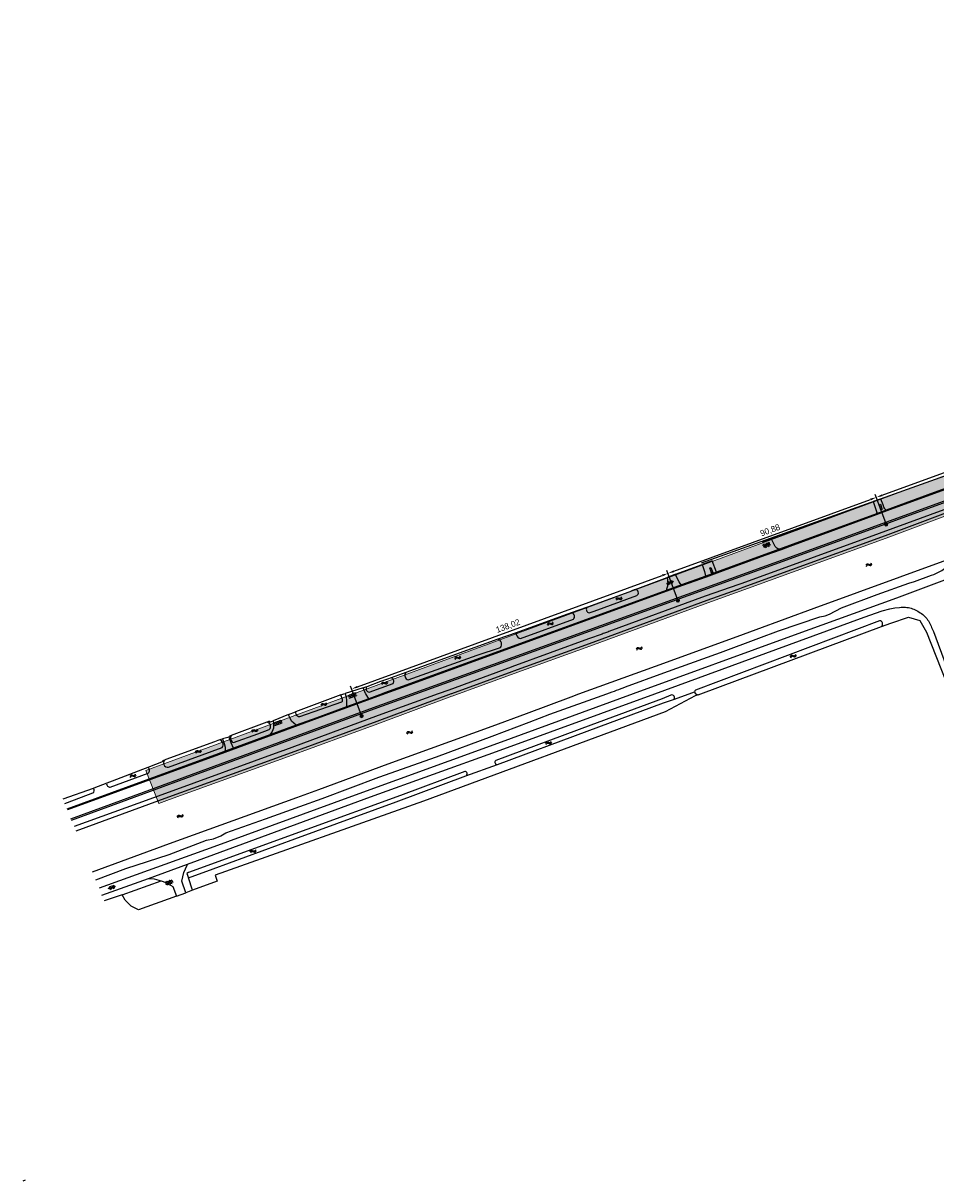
# Model space of a CAD drawing. Extents: x 246601 to 248144, y 528800 to 529354.
# Tile 1 of 3: x 246601 to 246975, y 528800 to 529275. Entities that reach past the tile are written whole.
import ezdxf

# ---------------------------------------------------------------- set-up
doc = ezdxf.new("R2010")
doc.units = 0
doc.header["$PDMODE"] = 32
doc.header["$PDSIZE"] = 1
for name, color, linetype in [('2', 5, 'Continuous'), ('4', 2, 'Continuous'), ('6', 9, 'Continuous'), ('7', 254, 'Continuous'), ('8', 6, 'Continuous')]:
    doc.layers.add(name, color=color, linetype=linetype)
doc.layers.add('Level 4', color=7, linetype='Continuous', lineweight=0)
doc.layers.add('Maatvoering', color=7, linetype='Continuous', lineweight=0)
doc.dimstyles.new('ISO-25', dxfattribs={"dimtxt": 2.5, "dimasz": 2.5, "dimexe": 1.25, "dimexo": 0.625, "dimtad": 1, "dimtxsty": 'Standard', "dimcen": 2.5, "dimadec": 0, "dimazin": 0, "dimtfac": 1, "dimtmove": 0, "dimatfit": 3, "dimfxl": 1, "dimarcsym": 0})

# ---------------------------------------------------------------- blocks, each defined once
blk = doc.blocks.new('S05')
at = {"color": 0}
for p, q in [((0.08, 0.3), (0.38, 0.59)), ((0.11, -0.19), (0.41, 0.09)), ((0.38, 0.59), (0.68, 0.71)), ((0.41, 0.09), (0.71, 0.21)), ((0.68, 0.71), (1.01, 0.62)), ((0.71, 0.21), (1.02, 0.12)), ((1.01, 0.62), (1.33, 0.37)), ((1.02, 0.12), (1.36, -0.12)), ((1.33, 0.37), (1.66, 0.13)), ((1.66, 0.13), (1.97, 0.04)), ((1.97, 0.04), (2.28, 0.16)), ((2.28, 0.16), (2.58, 0.44)), ((1.36, -0.12), (1.68, -0.37)), ((1.68, -0.37), (2, -0.46)), ((2, -0.46), (2.31, -0.33)), ((2.31, -0.33), (2.61, -0.05))]:
    blk.add_line(p, q, dxfattribs=at)
blk = doc.blocks.new('GV6')
at = {"color": 0}
for p, q in [((1.3, 0.6), (0, -0.2)), ((1.3, -0.6), (0, 0.2)), ((2.5, -0.6), (0.5, 0.6)), ((2.5, 0.6), (0.5, -0.6)), ((3, -0.2), (1.7, 0.6)), ((3, 0.2), (1.7, -0.6))]:
    blk.add_line(p, q, dxfattribs=at)
blk = doc.blocks.new('OV4')
at = {"color": 0}
for p, q in [((0.126225, 1.601457), (3.426225, 1.601457)), ((0.126225, 1.001457), (3.426225, 1.001457)), ((0.126225, 0.401457), (3.426225, 0.401457)), ((0.276225, 1.601457), (0.276225, 1.001457)), ((0.276225, 0.401457), (0.276225, 0.251457)), ((0.776225, 1.751457), (0.776225, 1.601457)), ((0.776225, 1.001457), (0.776225, 0.401457)), ((1.276225, 1.601457), (1.276225, 1.001457)), ((1.276225, 0.401457), (1.276225, 0.251457)), ((1.776225, 1.751457), (1.776225, 1.601457)), ((1.776225, 1.001457), (1.776225, 0.401457)), ((2.276225, 1.601457), (2.276225, 1.001457)), ((2.276225, 0.401457), (2.276225, 0.251457)), ((2.776225, 1.751457), (2.776225, 1.601457)), ((2.776225, 1.001457), (2.776225, 0.401457)), ((3.276225, 1.601457), (3.276225, 1.001457)), ((3.276225, 0.401457), (3.276225, 0.251457))]:
    blk.add_line(p, q, dxfattribs=at)
blk = doc.blocks.new('GV4')
at = {"color": 0}
for p, q in [((2.1, 1.675), (0, 0.475)), ((0, 1.15), (0.9, 1.675)), ((0, 1.525), (2.55, 0.075)), ((0, 0.85), (1.35, 0.075)), ((0.55, 0.075), (3.1, 1.525)), ((1, 1.675), (3.1, 0.475)), ((1.75, 0.075), (3.1, 0.85)), ((2.2, 1.675), (3.1, 1.15))]:
    blk.add_line(p, q, dxfattribs=at)
blk = doc.blocks.new('OV2')
at = {"color": 0}
for p, q in [((0, 1.5), (0.15, 1.5)), ((0, 0.5), (0.15, 0.5)), ((0.15, -0.15), (0.15, 2.15)), ((0.15, 2), (0.75, 2)), ((0.15, 1), (0.75, 1)), ((0.15, 0), (0.75, 0)), ((0.75, -0.15), (0.75, 2.15)), ((0.9, 1.5), (0.75, 1.5)), ((0.9, 0.5), (0.75, 0.5))]:
    blk.add_line(p, q, dxfattribs=at)
blk = doc.blocks.new('Q21_62')
at = {"layer": 'Level 4', "color": 1, "linetype": 'Continuous', "lineweight": 53, "ltscale": 2}
for p, q in [((-0.433, 0.251), (-0.216, 0.125)), ((0, 0.251), (0, 0.501)), ((0.217, 0.125), (0.433, 0.251)), ((-0.433, -0.249), (-0.216, -0.125)), ((0, -0.249), (0, -0.499)), ((0.217, -0.125), (0.433, -0.249))]:
    blk.add_line(p, q, dxfattribs=at)
blk.add_circle((0.000167, 0.0005), 0.25, dxfattribs=at)
blk = doc.blocks.new('*D8')
at = {"layer": 'Defpoints', "color": 0, "transparency": 16777216}
for p in [(246865.01, 529049.39), (246869.07, 529038.29), (246739.43, 528990.93)]:
    blk.add_point(p, dxfattribs=at)
at = {"layer": 'Maatvoering', "color": 0, "lineweight": -2, "transparency": 16777216}
for p, q in [((246868.85, 529038.88), (246864.58, 529050.57)), ((246737.72, 529002.89), (246862.66, 529048.53)), ((246739.21, 528991.52), (246734.94, 529003.21))]:
    blk.add_line(p, q, dxfattribs=at)
at = {"layer": 'Maatvoering', "color": 0, "transparency": 16777216}
for points in [[(246862.52, 529048.93), (246862.81, 529048.14), (246865.01, 529049.39)], [(246737.58, 529003.28), (246737.86, 529002.5), (246735.37, 529002.03)]]:
    blk.add_solid(points, dxfattribs=at)
at = {"layer": 'Maatvoering', "color": 0, "transparency": 16777216, "insert": (246799.48, 529027.67), "char_height": 2.5, "attachment_point": 5, "rotation": 20.0677}
blk.add_mtext('138,02', dxfattribs=at)
blk = doc.blocks.new('*D9')
at = {"layer": 'Defpoints', "color": 0, "transparency": 16777216}
for p in [(246950.38, 529080.56), (246954.43, 529069.47), (246869.07, 529038.29)]:
    blk.add_point(p, dxfattribs=at)
at = {"layer": 'Maatvoering', "color": 0, "lineweight": -2, "transparency": 16777216}
for p, q in [((246867.37, 529050.24), (246948.03, 529079.7)), ((246954.22, 529070.05), (246949.95, 529081.73)), ((246868.85, 529038.88), (246864.59, 529050.55))]:
    blk.add_line(p, q, dxfattribs=at)
at = {"layer": 'Maatvoering', "color": 0, "transparency": 16777216}
for points in [[(246947.89, 529080.09), (246948.18, 529079.31), (246950.38, 529080.56)], [(246867.22, 529050.63), (246867.51, 529049.85), (246865.02, 529049.38)]]:
    blk.add_solid(points, dxfattribs=at)
at = {"layer": 'Maatvoering', "color": 0, "transparency": 16777216, "insert": (246906.92, 529066.9), "char_height": 2.5, "attachment_point": 5, "rotation": 20.0635}
blk.add_mtext('90,88', dxfattribs=at)
blk = doc.blocks.new('*D10')
at = {"layer": 'Defpoints', "color": 0, "transparency": 16777216}
for p in [(247150.97, 529153.75), (247155.01, 529142.68), (246954.43, 529069.47)]:
    blk.add_point(p, dxfattribs=at)
at = {"layer": 'Maatvoering', "color": 0, "lineweight": -2, "transparency": 16777216}
for p, q in [((247154.79, 529143.27), (247150.54, 529154.92)), ((246952.74, 529081.39), (247148.62, 529152.89)), ((246954.22, 529070.05), (246949.96, 529081.71))]:
    blk.add_line(p, q, dxfattribs=at)
at = {"layer": 'Maatvoering', "color": 0, "transparency": 16777216}
for points in [[(247148.48, 529153.28), (247148.76, 529152.5), (247150.97, 529153.75)], [(246952.6, 529081.78), (246952.88, 529081), (246950.39, 529080.54)]]:
    blk.add_solid(points, dxfattribs=at)
at = {"layer": 'Maatvoering', "color": 0, "transparency": 16777216, "insert": (247049.97, 529119.1), "char_height": 2.5, "attachment_point": 5, "rotation": 20.052}
blk.add_mtext('213,52', dxfattribs=at)

msp = doc.modelspace()

# ---------------------------------------------------------------- hatches: boundary and pattern name
at = {"layer": 'Level 4'}
h = msp.add_hatch(dxfattribs=at)
h.set_pattern_fill('DOTS', color=256)
edge = h.paths.add_edge_path()
edge.add_line((247916.86, 529210.657), (247861.217, 529217.623))
edge.add_line((247861.217, 529217.623), (247854.426, 529218.492))
edge.add_line((247854.426, 529218.492), (247821.113, 529222.753))
edge.add_line((247821.113, 529222.753), (247773.754, 529228.706))
edge.add_line((247773.754, 529228.706), (247755.695, 529230.992))
edge.add_line((247755.695, 529230.992), (247689.257, 529239.401))
edge.add_line((247689.257, 529239.401), (247656.969, 529243.567))
edge.add_line((247656.969, 529243.567), (247651.492, 529244.274))
edge.add_line((247651.492, 529244.274), (247593.66, 529251.578))
edge.add_line((247593.66, 529251.578), (247558.803, 529256.242))
edge.add_line((247558.803, 529256.242), (247558.728, 529256.254))
edge.add_line((247558.728, 529256.254), (247540.143, 529258.472))
edge.add_line((247540.143, 529258.472), (247529.347, 529260.096))
edge.add_line((247529.347, 529260.096), (247518.568, 529260.377))
edge.add_line((247518.568, 529260.377), (247503.887, 529259.67))
edge.add_line((247503.887, 529259.67), (247489.604, 529257.699))
edge.add_line((247489.604, 529257.699), (247474.912, 529253.861))
edge.add_line((247474.912, 529253.861), (247462.021, 529249.34))
edge.add_line((247462.021, 529249.34), (247444.912, 529243.071))
edge.add_line((247444.912, 529243.071), (247378.511, 529218.759))
edge.add_line((247378.511, 529218.759), (247364.338, 529213.621))
edge.add_line((247364.338, 529213.621), (247325.911, 529199.692))
edge.add_line((247325.911, 529199.692), (247278.888, 529182.37))
edge.add_line((247278.888, 529182.37), (247208.12, 529156.431))
edge.add_line((247208.12, 529156.431), (247177.589, 529145.406))
edge.add_line((247177.589, 529145.406), (247133.225, 529129.261))
edge.add_line((247133.225, 529129.261), (247084.051, 529111.807))
edge.add_line((247084.051, 529111.807), (247043.394, 529097.012))
edge.add_line((247043.394, 529097.012), (247000.348, 529081.035))
edge.add_line((247000.348, 529081.035), (246954.392, 529063.865))
edge.add_line((246954.392, 529063.865), (246896.066, 529042.618))
edge.add_line((246896.066, 529042.618), (246881.297, 529037.326))
edge.add_line((246881.297, 529037.326), (246833.013, 529019.567))
edge.add_line((246833.013, 529019.567), (246801.958, 529008.37))
edge.add_line((246801.958, 529008.37), (246776.555, 528999.061))
edge.add_line((246776.555, 528999.061), (246776.438, 528999.018))
edge.add_line((246776.438, 528999.018), (246746.064, 528987.672))
edge.add_line((246746.064, 528987.672), (246707.945, 528973.836))
edge.add_line((246707.945, 528973.836), (246660.649, 528956.669))
edge.add_line((246660.649, 528956.669), (246656.37, 528955.11))
edge.add_line((246656.37, 528955.11), (246651.051, 528968.587))
edge.add_line((246651.051, 528968.587), (247433.458, 529257.478))
edge.add_line((247433.458, 529257.478), (247531.29, 529274.92))
edge.add_line((247531.29, 529274.92), (247773.367, 529244.8))
edge.add_line((247773.367, 529244.8), (247785.666, 529242.719))
edge.add_line((247785.666, 529242.719), (247803.16, 529240.464))
edge.add_line((247803.16, 529240.464), (248007.927, 529214.442))
edge.add_line((248007.927, 529214.442), (248036.456, 529202.134))
edge.add_line((248036.456, 529202.134), (248029.395, 529187.687))
edge.add_line((248029.395, 529187.687), (248019.855, 529192.236))
edge.add_line((248019.855, 529192.236), (248008.782, 529196.398))
edge.add_line((248008.782, 529196.398), (248002.042, 529198.492))
edge.add_line((248002.042, 529198.492), (247999.563, 529199.698))
edge.add_line((247999.563, 529199.698), (247998.342, 529200.291))
edge.add_line((247998.342, 529200.291), (247993.798, 529201.811))
edge.add_line((247993.798, 529201.811), (247988.517, 529202.445))
edge.add_line((247988.517, 529202.445), (247985.048, 529202.588))
edge.add_line((247985.048, 529202.588), (247982.884, 529202.996))
edge.add_line((247982.884, 529202.996), (247953.212, 529206.439))
edge.add_line((247953.212, 529206.439), (247916.869, 529210.656))

# ---------------------------------------------------------------- linework, layer by layer
at = {"layer": '2'}
for points in [[(246989.273, 529079.59), (246951.484, 529065.786)], [(246989.722, 529078.146), (246954.042, 529064.802)], [(246951.484, 529065.786), (246895.212, 529045.203)], [(246954.042, 529064.802), (246895.724, 529043.558)], [(246910.279, 529025.773), (246927.208, 529031.617), (246929.398, 529031.972), (246931.227, 529032.625), (246936.076, 529035.273), (246950.667, 529040.708), (246963.648, 529045.43), (246966.023, 529046.122), (246973.032, 529048.615), (246973.893, 529048.961), (246974.742, 529049.336), (246975.578, 529049.74), (246976.399, 529050.169), (246977.206, 529050.628), (246977.745, 529051.008), (246978.294, 529051.37), (246978.857, 529051.714), (246979.43, 529052.037), (246980.013, 529052.344), (246980.607, 529052.628)], [(246924.927, 529035.135), (246977.758, 529054.406), (246978.8, 529054.769)], [(246894.052, 529044.779), (246880.299, 529039.997), (246840.737, 529025.524), (246840.284, 529025.359), (246839.831, 529025.193), (246839.378, 529025.029), (246838.925, 529024.862), (246838.474, 529024.696), (246838.021, 529024.531), (246832.479, 529022.503)], [(246893.612, 529042.789), (246880.956, 529038.266), (246832.674, 529020.508)], [(246850.043, 529042.185), (246850.084, 529042.072), (246833.988, 529036.279)], [(246851.55, 529042.754), (246850.043, 529042.185)], [(246895.724, 529043.558), (246893.612, 529042.789)], [(246895.212, 529045.203), (246894.052, 529044.779)], [(246833.988, 529036.279), (246831.657, 529035.44)], [(246832.65, 529033.153), (246834.686, 529033.893), (246852.241, 529040.272)], [(246825.681, 529033.29), (246823.451, 529032.487), (246802.822, 529025.063)], [(246901.069, 529026.369), (246924.927, 529035.135)], [(246803.999, 529022.827), (246804.583, 529022.667), (246826.244, 529030.577)], [(246951.725, 529029.98), (246876.33, 529001.562)], [(246878.51, 529000), (246952.555, 529027.614)], [(246795.302, 529022.356), (246757.498, 529008.751)], [(246832.479, 529022.503), (246801.065, 529011.092)], [(246828.478, 529000), (246859.935, 529011.414), (246893.284, 529023.508)], [(246886.552, 529016.998), (246902.185, 529022.78)], [(246893.284, 529023.508), (246901.069, 529026.369)], [(246902.185, 529022.78), (246910.279, 529025.773)], [(246758.544, 529005.759), (246786.861, 529015.863), (246796.321, 529018.972)], [(246832.674, 529020.508), (246801.619, 529009.311)], [(246839.972, 529000), (246842.138, 529000.805), (246843.047, 529001.144), (246843.956, 529001.482), (246844.865, 529001.82), (246845.773, 529002.159), (246846.68, 529002.497), (246847.589, 529002.836), (246863.232, 529008.659), (246886.552, 529016.998)], [(246800.753, 529010.979), (246775.234, 529001.586), (246770.825, 529000)], [(246800.972, 529009.078), (246776.211, 529000)], [(246801.065, 529011.092), (246800.753, 529010.979)], [(246801.619, 529009.311), (246800.972, 529009.078)], [(246747.161, 529005.031), (246741.53, 529002.944)], [(246742.54, 529000.694), (246752.308, 529004.302)], [(246750.079, 529006.081), (246747.161, 529005.031)], [(246751.539, 529006.607), (246750.079, 529006.081)], [(246770.825, 529000), (246746.214, 528991.148), (246707.193, 528976.688)], [(246730.87, 528999.59), (246712.361, 528992.686)], [(246731.55, 528997.061), (246731.54, 528997.67), (246730.87, 528999.59)], [(246776.211, 529000), (246776.091, 528999.956), (246745.714, 528988.609)], [(246862.56, 528998.01), (246833.38, 528987.14), (246794.383, 528972.66)], [(246806.997, 528992.019), (246825.284, 528998.841)], [(246816.591, 528991.688), (246839.972, 529000)], [(246825.284, 528998.841), (246828.478, 529000)], [(246866.21, 528999.445), (246862.56, 528998.01)], [(246876.319, 529000), (246877.322, 528999.557)], [(246877.322, 528999.557), (246878.51, 529000)], [(246713.54, 528990.711), (246714.134, 528990.681), (246731.382, 528996.729), (246731.55, 528997.061)], [(246795.164, 528971.077), (246831.87, 528984.74), (246863.11, 528996.3)], [(246863.11, 528996.3), (246867.201, 528997.698)], [(246745.714, 528988.609), (246707.604, 528974.776)], [(246713.223, 528991.025), (246713.54, 528990.711)], [(246792.927, 528986.771), (246806.997, 528992.019)], [(246808.107, 528988.448), (246816.591, 528991.688)], [(246700.535, 528988.353), (246686.04, 528982.874)], [(246696.851, 528983.565), (246701.62, 528985.389)], [(246721.854, 528960.792), (246750.378, 528971.308), (246792.927, 528986.771)], [(246792.933, 528982.654), (246808.107, 528988.448)], [(246679.132, 528980.399), (246659.181, 528973.144)], [(246681.136, 528981.128), (246679.132, 528980.399)], [(246686.96, 528980.003), (246696.851, 528983.565)], [(246723.219, 528957.143), (246746.446, 528965.883), (246770.091, 528974.157), (246792.933, 528982.654)], [(246707.029, 528976.628), (246659.102, 528959.143)], [(246707.604, 528974.776), (246660.307, 528957.609)], [(246660.329, 528969.986), (246682.253, 528978.056)], [(246707.193, 528976.688), (246707.029, 528976.628)], [(246651.802, 528969.864), (246649.638, 528969.029), (246637.198, 528964.233), (246634.966, 528963.372)], [(246636.42, 528961.778), (246652.028, 528967.473)], [(246753.64, 528955.71), (246782.191, 528966.382)], [(246781.718, 528968.24), (246755.43, 528958.29)], [(246629.494, 528961.268), (246617.054, 528956.805)], [(246712.958, 528957.562), (246721.854, 528960.792)], [(246617.774, 528955.031), (246624.712, 528957.653), (246629.304, 528959.401)], [(246659.102, 528959.143), (246621.574, 528945.673)], [(246660.307, 528957.609), (246622.344, 528943.778)], [(246660.75, 528938.604), (246712.958, 528957.562)], [(246712.13, 528940.59), (246753.64, 528955.71)], [(246714.114, 528953.845), (246723.219, 528957.143)], [(246755.43, 528958.29), (246716.99, 528944.44)], [(246700.078, 528948.76), (246714.114, 528953.845)], [(246630.458, 528923.795), (246642.831, 528928.359), (246660.636, 528934.188), (246675.938, 528940.102), (246678.701, 528940.594), (246681.745, 528941.795), (246683.839, 528942.995), (246700.078, 528948.76)], [(246716.99, 528944.44), (246668.558, 528926.717), (246667.794, 528926.439)], [(246629.128, 528927.068), (246660.75, 528938.604)], [(246668.445, 528924.565), (246678.549, 528928.271), (246712.13, 528940.59)], [(246667.794, 528926.439), (246668.445, 528924.565)]]:
    msp.add_lwpolyline(points, dxfattribs=at)
for points in [[(246852.241, 529040.272, 0.7554383), (246851.55, 529042.754)], [(246826.244, 529030.577, 0.5111814), (246825.681, 529033.29)], [(246831.657, 529035.44, 0.435224), (246832.65, 529033.153)], [(246952.555, 529027.614, 0.6364765), (246951.725, 529029.98)], [(246796.321, 529018.972, 0.5287697), (246795.302, 529022.356)], [(246802.822, 529025.063, 0.3101523), (246803.999, 529022.827)], [(246757.498, 529008.751, 0.532831), (246758.544, 529005.759)], [(246741.53, 529002.944, 0.5945648), (246742.54, 529000.694)], [(246752.308, 529004.302, 0.5583029), (246751.539, 529006.607)], [(246867.201, 528997.698, 0.9701113), (246866.21, 528999.445)], [(246876.33, 529001.562, 0.2459328), (246875.913, 529000.825)], [(246875.913, 529000.825, 0.1597261), (246876.319, 529000)], [(246712.361, 528992.686, 0.4204166), (246713.223, 528991.025)], [(246701.62, 528985.389, 0.6476028), (246700.535, 528988.353)], [(246682.253, 528978.056, 0.5660481), (246681.136, 528981.128)], [(246686.04, 528982.874, 0.4807482), (246686.96, 528980.003)], [(246652.028, 528967.473, 0.5110635), (246651.802, 528969.864)], [(246659.181, 528973.144, 0.8764811), (246660.329, 528969.986)], [(246794.383, 528972.66, 0.8343066), (246795.164, 528971.077)], [(246782.191, 528966.382, 0.747629), (246781.718, 528968.24)], [(246629.304, 528959.401, 0.5099153), (246629.494, 528961.268)], [(246634.966, 528963.372, 0.4803264), (246636.42, 528961.778)]]:
    msp.add_lwpolyline(points, format="xyb", dxfattribs=at)
at = {"layer": '4'}
for points in [[(246878.725, 529053.743), (247091.157, 529129.712), (247091.001, 529130.347)], [(246908.435, 529063.836), (246910.324, 529064.526)], [(246907.388, 529063.453), (246908.435, 529063.836)], [(246868.026, 529049.041), (246878.962, 529053.065)], [(246851.55, 529042.754), (246864.698, 529047.765)], [(246740.086, 529002.481), (246741.23, 529002.84)], [(246741.23, 529002.84), (246741.53, 529002.944)], [(246730.87, 528999.59), (246732.177, 529000)], [(246732.177, 529000), (246732.687, 529000.16)], [(246701.704, 528988.795), (246701.841, 528988.373), (246703.207, 528988.933)], [(246709.417, 528991.479), (246712.361, 528992.686)], [(246681.136, 528981.128), (246681.94, 528981.42)], [(246681.94, 528981.42), (246682.364, 528981.525)], [(246685.215, 528982.227), (246685.169, 528982.545)], [(246658.019, 528972.703), (246659.181, 528973.144)], [(246680.235, 528923.188), (246670.192, 528919.533)], [(246641.244, 528917.665), (246633.987, 528915.103)], [(246642.59, 528915.43), (246641.244, 528917.665)], [(246670.192, 528919.533), (246667.372, 528918.51)], [(246648.013, 528911.49), (246644.946, 528913.006), (246642.59, 528915.43)], [(246663.534, 528917.119), (246648.013, 528911.49)], [(246600.735, 528800.393), (246601.761, 528800.767)]]:
    msp.add_lwpolyline(points, dxfattribs=at)
at = {"layer": '7'}
for points in [[(246930.107, 529071.756), (246910.324, 529064.526)], [(246930.848, 529072.032), (246930.107, 529071.756)], [(246831.657, 529035.44), (246825.681, 529033.29)], [(246954.394, 529028.3), (246956.37, 529029.037), (246963.514, 529031.418)], [(246963.514, 529031.418), (246968.276, 529030.095), (246970.922, 529025.333), (246980.934, 529000)], [(246952.555, 529027.614), (246954.394, 529028.3)], [(246802.822, 529025.063), (246795.302, 529022.356)], [(246757.498, 529008.751), (246751.539, 529006.607)], [(246877.322, 528999.557), (246876.201, 528999.139), (246863.845, 528992.58), (246764.742, 528955.982), (246679.417, 528925.651), (246680.235, 528923.188)], [(246867.201, 528997.698), (246873.711, 529000)], [(246873.711, 529000), (246875.913, 529000.825)], [(246701.704, 528988.795), (246700.535, 528988.353)], [(246686.04, 528982.874), (246685.169, 528982.545)], [(246658.11, 528972.296), (246651.802, 528969.864)], [(246658.019, 528972.703), (246658.11, 528972.296)], [(246782.191, 528966.382), (246795.164, 528971.077)], [(246629.727, 528961.352), (246629.494, 528961.268)], [(246634.966, 528963.372), (246629.727, 528961.352)], [(246641.244, 528917.665), (246657.29, 528923.33)], [(246670.192, 528919.533), (246668.445, 528924.565)]]:
    msp.add_lwpolyline(points, dxfattribs=at)
at = {"layer": '8'}
for points in [[(246620.532, 528948.239), (246640.983, 528955.737), (246722.682, 528985.811), (246744.579, 528993.871), (246761.619, 529000), (246813.561, 529018.683), (246915.138, 529055.51), (247000, 529086.347), (247011.604, 529090.564), (247120.219, 529130.365), (247166.106, 529147.683), (247236.031, 529172.721), (247288.159, 529191.99), (247321.689, 529204.073), (247354.337, 529216.159), (247384.777, 529227.543)], [(247000, 529092.017), (246974.062, 529082.536), (246954.349, 529075.297), (246950.434, 529073.86), (246914.773, 529060.766), (246910.638, 529059.261), (246904.685, 529057.094), (246884.912, 529049.898), (246880.477, 529048.284), (246870.538, 529044.666), (246864.288, 529042.383), (246756.013, 529002.986), (246748.868, 529000.376), (246747.839, 529000), (246742.443, 528998.029), (246733.187, 528994.647), (246721.073, 528990.222), (246712.656, 528987.147), (246701.87, 528983.207), (246686.981, 528977.768), (246683.509, 528976.499), (246680.653, 528975.456), (246618.692, 528952.771)], [(247000, 529091.591), (246974.2, 529082.16)], [(246759.845, 529000), (246761.416, 529000.565), (246813.357, 529019.247), (246914.933, 529056.074), (247000, 529086.986)], [(246952.276, 529079.858), (246949.095, 529078.827)], [(246949.095, 529078.827), (246950.43, 529074.79)], [(246974.2, 529082.16), (246954.678, 529074.992), (246950.37, 529073.41)], [(246953.88, 529075.88), (246953.51, 529076.55), (246953.14, 529077.44), (246952.276, 529079.858)], [(246950.43, 529074.79), (246950.52, 529074.33), (246950.44, 529073.9)], [(246950.44, 529073.9), (246950.434, 529073.86)], [(246954.349, 529075.297), (246954.27, 529075.37), (246953.88, 529075.88)], [(246950.37, 529073.41), (246914.91, 529060.39), (246911.335, 529059.089), (246904.67, 529056.663), (246885.049, 529049.522), (246880.579, 529047.895)], [(246907.388, 529063.453), (246903.537, 529062.046)], [(246907.66, 529062.91), (246907.388, 529063.453)], [(246910.08, 529059.43), (246909.55, 529059.77), (246908.94, 529060.44), (246907.66, 529062.91)], [(246910.638, 529059.261), (246910.08, 529059.43)], [(246883.056, 529054.561), (246878.962, 529053.065)], [(246878.962, 529053.065), (246879.99, 529050.12)], [(246884.912, 529049.898), (246883.056, 529054.561)], [(246981.529, 529047.849), (246958.58, 529039.22), (246916.68, 529024.05), (246850.667, 529000)], [(246880.579, 529047.895), (246870.953, 529044.391), (246864.171, 529041.923)], [(246864.84, 529046.73), (246864.93, 529045.32), (246864.78, 529044.08), (246864.43, 529042.94)], [(246868.026, 529049.041), (246864.698, 529047.765)], [(246864.698, 529047.765), (246864.84, 529046.73)], [(246869.989, 529045.19), (246869.53, 529045.87), (246868.99, 529046.89), (246868.31, 529048.34), (246868.026, 529049.041)], [(246879.99, 529050.12), (246880.3, 529048.96)], [(246880.3, 529048.96), (246880.477, 529048.284)], [(246864.171, 529041.923), (246756.15, 529002.61), (246749.005, 529000)], [(246864.43, 529042.94), (246864.288, 529042.383)], [(246870.538, 529044.666), (246870.41, 529044.75), (246870.07, 529045.07), (246869.989, 529045.19)], [(246859.65, 529000), (246909.2, 529018.23), (246945.43, 529031.45), (246952.81, 529034.03), (246955.89, 529034.86), (246957.99, 529035.29)], [(246957.99, 529035.29), (246959.93, 529035.42)], [(246959.93, 529035.42), (246960.524, 529035.488), (246961.121, 529035.524), (246961.719, 529035.528), (246962.317, 529035.501), (246962.912, 529035.442), (246963.503, 529035.352), (246964.089, 529035.231), (246964.668, 529035.078), (246965.238, 529034.896), (246965.797, 529034.683), (246966.344, 529034.442), (246966.878, 529034.171), (246967.397, 529033.873), (246968.407, 529033.239), (246968.898, 529032.904), (246969.371, 529032.544), (246969.825, 529032.16), (246970.257, 529031.752), (246970.668, 529031.322), (246971.055, 529030.871), (246971.419, 529030.401), (246971.757, 529029.912), (246972.069, 529029.406), (246972.354, 529028.884), (246972.611, 529028.349), (246972.84, 529027.8)], [(246972.84, 529027.8), (246973.04, 529027.24), (246973.81, 529025.54), (246983.266, 529000)], [(246850.667, 529000), (246795.09, 528979.72), (246733.77, 528957.41), (246678.92, 528937.35), (246631.835, 528920.401)], [(246678.94, 528934.11), (246743.02, 528957.74), (246794.73, 528976.37), (246859.65, 529000)], [(246749.005, 529000), (246721.21, 528989.846)], [(246722.476, 528986.375), (246744.374, 528994.435), (246759.845, 529000)], [(246740.086, 529002.481), (246732.687, 529000.16)], [(246732.687, 529000.16), (246732.734, 529000)], [(246732.734, 529000), (246733.095, 528998.775), (246733.311, 528997.183), (246733.187, 528994.647)], [(246741.162, 529000), (246741.04, 529000.188), (246740.086, 529002.481)], [(246742.443, 528998.029), (246741.162, 529000)], [(246721.21, 528989.846), (246680.765, 528975.071), (246618.842, 528952.401)], [(246703.207, 528988.933), (246703.393, 528987.549), (246703.376, 528985.906), (246702.789, 528984.565), (246701.87, 528983.207)], [(246709.417, 528991.479), (246703.207, 528988.933)], [(246712.656, 528987.147), (246710.76, 528988.843), (246709.988, 528990.318), (246709.552, 528991.139), (246709.417, 528991.479)], [(246620.306, 528948.795), (246640.776, 528956.3), (246722.475, 528986.374), (246722.476, 528986.375)], [(246685.215, 528982.227), (246682.364, 528981.525)], [(246682.364, 528981.525), (246683.129, 528979.666), (246683.551, 528978.214), (246683.509, 528976.499)], [(246686.981, 528977.768), (246686.02, 528979.865), (246685.388, 528981.445), (246685.215, 528982.227)], [(246668.144, 528930.201), (246678.94, 528934.11)], [(246652.069, 528924.379), (246668.144, 528930.201)], [(246665.751, 528923.178), (246666.59, 528926.81)], [(246666.59, 528926.81), (246667.96, 528929.81)], [(246667.96, 528929.81), (246668.144, 528930.201)], [(246633.021, 528917.482), (246652.069, 528924.379)], [(246652.069, 528924.379), (246652.92, 528924.33)], [(246652.92, 528924.33), (246654.4, 528924.19), (246657.29, 528923.33)], [(246657.29, 528923.33), (246659.26, 528922.66), (246662.06, 528921)], [(246667.372, 528918.51), (246665.751, 528923.178)], [(246662.06, 528921), (246663.534, 528917.119)], [(246663.534, 528917.119), (246667.372, 528918.51)]]:
    msp.add_lwpolyline(points, dxfattribs=at)
at = {"layer": 'Level 4', "color": 1}
for p, q in [((246954.431, 529069.468), (246953.467, 529072.309)), ((246869.068, 529038.291), (246868.11, 529041.133)), ((246739.427, 528990.931), (246738.463, 528993.772))]:
    msp.add_line(p, q, dxfattribs=at)
at = {"layer": 'Level 4'}
msp.add_lwpolyline([(247378.511, 529218.759), (247364.338, 529213.621), (247325.911, 529199.692), (247278.888, 529182.37), (247208.12, 529156.431), (247177.589, 529145.406), (247133.225, 529129.261), (247084.051, 529111.807), (247043.394, 529097.012), (247000.348, 529081.035), (246954.392, 529063.865), (246896.066, 529042.618), (246881.297, 529037.326), (246833.013, 529019.567), (246801.958, 529008.37), (246776.555, 528999.061), (246776.438, 528999.018), (246746.064, 528987.672), (246707.945, 528973.836), (246660.649, 528956.669), (246656.37, 528955.11), (246651.051, 528968.587), (247433.458, 529257.478)], dxfattribs=at)

# ---------------------------------------------------------------- block references
at = {"layer": '6'}
for name, p, rotation in [('OV2', (246952.228, 529077.624), 198.2985914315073), ('GV4', (246904.261, 529059.626), 20.00242378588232), ('OV2', (246882.744, 529051.736), 201.7038920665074), ('S05', (246946.132, 529052.395), 20.01560026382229), ('GV6', (246864.407, 529045.052), 20.06623764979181), ('S05', (246843.75, 529038.491), 19.96974053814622), ('S05', (246815.638, 529028.193), 20.06079969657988), ('S05', (246852.048, 529018.095), 20.19339709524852), ('S05', (246777.652, 529014.291), 19.79291891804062), ('S05', (246915.147, 529014.929), 20.652507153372), ('S05', (246747.7, 529003.915), 20.27268561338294), ('OV4', (246734.389, 528997.847), 20.07152586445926), ('S05', (246722.786, 528995.147), 20.45590398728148), ('OV4', (246703.866, 528986.607), 20.06665907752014), ('S05', (246694.543, 528984.412), 20.70621168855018), ('S05', (246758.005, 528983.637), 19.97196939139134), ('S05', (246814.887, 528979.346), 20.37049585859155), ('S05', (246671.422, 528975.835), 20.20814474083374), ('S05', (246644.558, 528965.898), 20.04586232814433), ('S05', (246663.93, 528949.342), 19.95719598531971), ('S05', (246693.815, 528934.915), 20.0993790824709), ('GV4', (246659.395, 528921.326), 19.90923674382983), ('GV6', (246635.684, 528920.119), 19.79695000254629)]:
    msp.add_blockref(name, p, dxfattribs=dict(at, rotation=rotation))
at = {"layer": 'Level 4', "color": 1, "linetype": 'Continuous', "lineweight": 53, "ltscale": 2, "rotation": 5.25362}
for p in [(246954.43, 529069.467), (246869.068, 529038.29), (246739.427, 528990.931)]:
    msp.add_blockref('Q21_62', p, dxfattribs=at)

# ---------------------------------------------------------------- dimensions: what is measured, and where the dimension line sits
at = {"layer": 'Maatvoering'}
for p1, p2, distance, picture, middle in [((246954.431, 529069.468), (247155.008, 529142.678), 11.782, '*D10', (247049.965, 529119.098)), ((246739.427, 528990.931), (246869.068, 529038.291), 11.819, '*D8', (246799.478, 529027.669))]:
    dim = msp.add_aligned_dim(p1=p1, p2=p2, distance=distance, dimstyle='ISO-25', dxfattribs=at)
    dim.commit()
    dim.dimension.update_dxf_attribs({"geometry": picture, "text_midpoint": middle})
dim = msp.add_linear_dim(base=(246950.381, 529080.557), p1=(246869.068, 529038.291), p2=(246954.431, 529069.468), angle=20.06353, dimstyle='ISO-25', dxfattribs=at)
dim.commit()
dim.dimension.update_dxf_attribs({"geometry": '*D9', "text_midpoint": (246907.633, 529064.944), "dimtype": 161})

doc.saveas('drawing.dxf')
